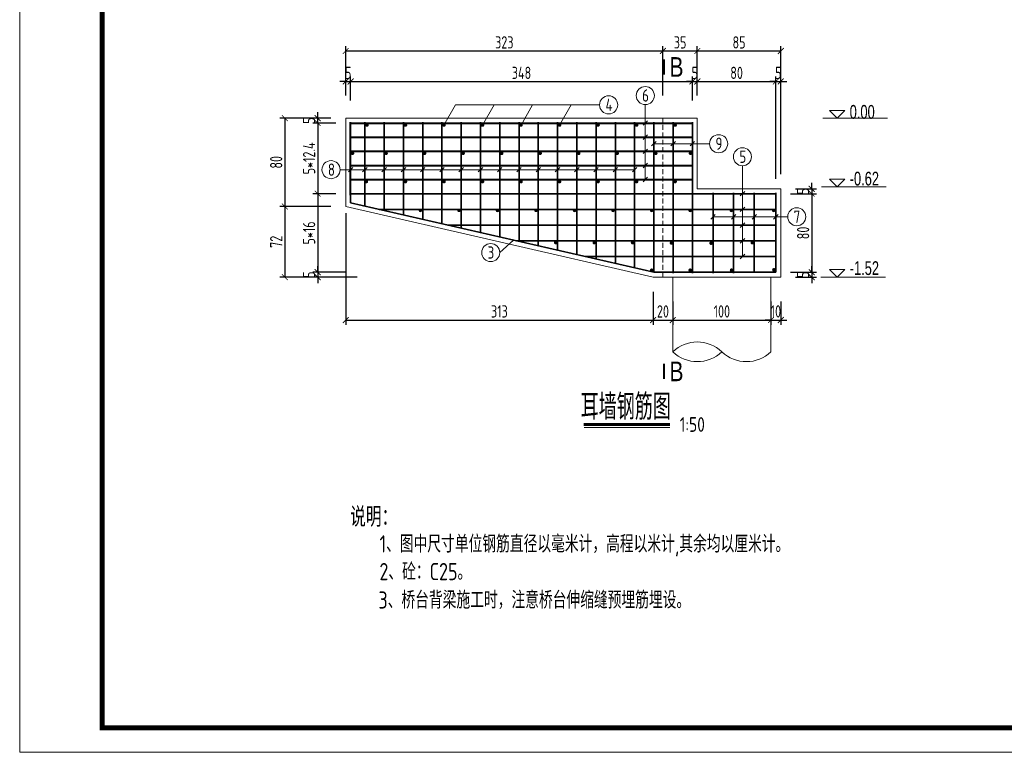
# Model space of a CAD drawing. Header units: inches. Extents: x 112594 to 193184, y 44995 to 116598.
# Tile 130 of 153: x 186820 to 188825, y 91336 to 92829. Entities that reach past the tile are written whole.
import ezdxf

# ---------------------------------------------------------------- set-up
doc = ezdxf.new("R2010")
doc.units = ezdxf.units.IN
doc.header["$MEASUREMENT"] = 0
doc.linetypes.add('DASHED2', pattern=[0.375, 0.25, -0.125])
doc.layers.get('0').update_dxf_attribs({"lineweight": 15})
for name, color, linetype, lineweight in [('0指引线', 4, 'Continuous', 18), ('0文字', 6, 'Continuous', 18), ('0标注', 6, 'Continuous', 18), ('0细实线', 1, 'Continuous', 15), ('0轮廓虚线', 2, 'DASHED2', 15), ('0钢筋', 3, 'Continuous', 35), ('BM1', 7, 'Continuous', 15), ('粗线', 1, 'Continuous', 40)]:
    doc.layers.add(name, color=color, linetype=linetype, lineweight=lineweight)
doc.styles.add('hz-e', font='hztxt_e.shx', dxfattribs={"width": 0.75, "bigfont": 'hztxt.shx'})
doc.styles.add('HZTXT', font='tssdeng.shx', dxfattribs={"width": 0.75, "bigfont": 'hztxt.shx'})
doc.dimstyles.new('3', dxfattribs={"dimtxt": 25, "dimasz": 12, "dimexe": 10, "dimexo": 30, "dimgap": 5, "dimtad": 1, "dimdec": 0, "dimzin": 0, "dimdsep": 46, "dimtxsty": 'HZTXT', "dimblk": 'ARCHTICK', "dimcen": 0, "dimclrt": 7, "dimazin": 2, "dimtfac": 1, "dimtdec": 0, "dimtix": 1, "dimtmove": 2, "dimatfit": 3, "dimfxl": 250, "dimtolj": 1, "dimtzin": 0, "dimarcsym": 0})

# ---------------------------------------------------------------- blocks, each defined once
blk = doc.blocks.new('_ArchTick')
at = {"color": 0, "linetype": 'ByBlock', "const_width": 0.15}
blk.add_lwpolyline([(-0.5, -0.5), (0.5, 0.5)], dxfattribs=at)
blk = doc.blocks.new('*D2084')
at = {"color": 0, "lineweight": -2}
for p, q in [((187483.7, 92703.5), (187471.7, 92703.5)), ((187483.7, 92674.8), (187483.7, 92713.5)), ((187483.7, 92703.5), (187493.7, 92703.5)), ((187493.7, 92664.8), (187493.7, 92713.5)), ((187493.7, 92703.5), (187505.7, 92703.5))]:
    blk.add_line(p, q, dxfattribs=at)
at = {"color": 0, "lineweight": -2, "xscale": 12, "yscale": 12, "zscale": 12}
blk.add_blockref('_ArchTick', (187483.7, 92703.5), dxfattribs=at)
at = {"color": 0, "lineweight": -2, "xscale": 12, "yscale": 12, "zscale": 12, "rotation": 180}
blk.add_blockref('_ArchTick', (187493.7, 92703.5), dxfattribs=at)
at = {"color": 7, "insert": (187488.7, 92721), "char_height": 25, "attachment_point": 5, "style": 'HZTXT'}
blk.add_mtext('\\A1;5', dxfattribs=at)
blk = doc.blocks.new('*D2085')
at = {"color": 0, "lineweight": -2}
for p, q in [((187493.7, 92664.8), (187493.7, 92713.5)), ((187493.7, 92703.5), (188189.7, 92703.5)), ((188189.7, 92664.8), (188189.7, 92713.5))]:
    blk.add_line(p, q, dxfattribs=at)
at = {"color": 0, "lineweight": -2, "xscale": 12, "yscale": 12, "zscale": 12, "rotation": 180}
blk.add_blockref('_ArchTick', (187493.7, 92703.5), dxfattribs=at)
at = {"color": 0, "lineweight": -2, "xscale": 12, "yscale": 12, "zscale": 12}
blk.add_blockref('_ArchTick', (188189.7, 92703.5), dxfattribs=at)
at = {"color": 7, "insert": (187841.7, 92721), "char_height": 25, "attachment_point": 5, "style": 'HZTXT'}
blk.add_mtext('\\A1;348', dxfattribs=at)
blk = doc.blocks.new('*D2086')
at = {"color": 0, "lineweight": -2}
for p, q in [((188189.7, 92703.5), (188177.7, 92703.5)), ((188189.7, 92664.8), (188189.7, 92713.5)), ((188189.7, 92703.5), (188199.7, 92703.5)), ((188199.7, 92674.8), (188199.7, 92713.5)), ((188199.7, 92703.5), (188211.7, 92703.5))]:
    blk.add_line(p, q, dxfattribs=at)
at = {"color": 0, "lineweight": -2, "xscale": 12, "yscale": 12, "zscale": 12}
blk.add_blockref('_ArchTick', (188189.7, 92703.5), dxfattribs=at)
at = {"color": 0, "lineweight": -2, "xscale": 12, "yscale": 12, "zscale": 12, "rotation": 180}
blk.add_blockref('_ArchTick', (188199.7, 92703.5), dxfattribs=at)
at = {"color": 7, "insert": (188194.7, 92721), "char_height": 25, "attachment_point": 5, "style": 'HZTXT'}
blk.add_mtext('\\A1;5', dxfattribs=at)
blk = doc.blocks.new('*D2087')
at = {"color": 0, "lineweight": -2}
for p, q in [((188199.7, 92674.8), (188199.7, 92713.5)), ((188199.7, 92703.5), (188359.7, 92703.5)), ((188359.7, 92504.8), (188359.7, 92713.5))]:
    blk.add_line(p, q, dxfattribs=at)
at = {"color": 0, "lineweight": -2, "xscale": 12, "yscale": 12, "zscale": 12, "rotation": 180}
blk.add_blockref('_ArchTick', (188199.7, 92703.5), dxfattribs=at)
at = {"color": 0, "lineweight": -2, "xscale": 12, "yscale": 12, "zscale": 12}
blk.add_blockref('_ArchTick', (188359.7, 92703.5), dxfattribs=at)
at = {"color": 7, "insert": (188279.7, 92721), "char_height": 25, "attachment_point": 5, "style": 'HZTXT'}
blk.add_mtext('\\A1;80', dxfattribs=at)
blk = doc.blocks.new('*D2088')
at = {"color": 0, "lineweight": -2}
for p, q in [((188359.7, 92703.5), (188347.7, 92703.5)), ((188359.7, 92504.8), (188359.7, 92713.5)), ((188359.7, 92703.5), (188369.7, 92703.5)), ((188369.7, 92514.8), (188369.7, 92713.5)), ((188369.7, 92703.5), (188381.7, 92703.5))]:
    blk.add_line(p, q, dxfattribs=at)
at = {"color": 0, "lineweight": -2, "xscale": 12, "yscale": 12, "zscale": 12}
blk.add_blockref('_ArchTick', (188359.7, 92703.5), dxfattribs=at)
at = {"color": 0, "lineweight": -2, "xscale": 12, "yscale": 12, "zscale": 12, "rotation": 180}
blk.add_blockref('_ArchTick', (188369.7, 92703.5), dxfattribs=at)
at = {"color": 7, "insert": (188364.7, 92721), "char_height": 25, "attachment_point": 5, "style": 'HZTXT'}
blk.add_mtext('\\A1;5', dxfattribs=at)
blk = doc.blocks.new('*D2089')
at = {"color": 0, "lineweight": -2}
for p, q in [((187483.7, 92434.8), (187483.7, 92207.4)), ((188109.7, 92274.8), (188109.7, 92207.4)), ((187483.7, 92217.4), (188109.7, 92217.4))]:
    blk.add_line(p, q, dxfattribs=at)
at = {"color": 0, "lineweight": -2, "xscale": 12, "yscale": 12, "zscale": 12, "rotation": 180}
blk.add_blockref('_ArchTick', (187483.7, 92217.4), dxfattribs=at)
at = {"color": 0, "lineweight": -2, "xscale": 12, "yscale": 12, "zscale": 12}
blk.add_blockref('_ArchTick', (188109.7, 92217.4), dxfattribs=at)
at = {"color": 7, "insert": (187796.7, 92234.9), "char_height": 25, "attachment_point": 5, "style": 'HZTXT'}
blk.add_mtext('\\A1;313', dxfattribs=at)
blk = doc.blocks.new('*D2090')
at = {"color": 0, "lineweight": -2}
for p, q in [((188109.7, 92274.8), (188109.7, 92207.4)), ((188149.7, 92254.8), (188149.7, 92207.4)), ((188109.7, 92217.4), (188149.7, 92217.4))]:
    blk.add_line(p, q, dxfattribs=at)
at = {"color": 0, "lineweight": -2, "xscale": 12, "yscale": 12, "zscale": 12, "rotation": 180}
blk.add_blockref('_ArchTick', (188109.7, 92217.4), dxfattribs=at)
at = {"color": 0, "lineweight": -2, "xscale": 12, "yscale": 12, "zscale": 12}
blk.add_blockref('_ArchTick', (188149.7, 92217.4), dxfattribs=at)
at = {"color": 7, "insert": (188129.7, 92234.9), "char_height": 25, "attachment_point": 5, "style": 'HZTXT'}
blk.add_mtext('\\A1;20', dxfattribs=at)
blk = doc.blocks.new('*D2091')
at = {"color": 0, "lineweight": -2}
for p, q in [((188149.7, 92254.8), (188149.7, 92207.4)), ((188349.7, 92254.8), (188349.7, 92207.4)), ((188149.7, 92217.4), (188349.7, 92217.4))]:
    blk.add_line(p, q, dxfattribs=at)
at = {"color": 0, "lineweight": -2, "xscale": 12, "yscale": 12, "zscale": 12, "rotation": 180}
blk.add_blockref('_ArchTick', (188149.7, 92217.4), dxfattribs=at)
at = {"color": 0, "lineweight": -2, "xscale": 12, "yscale": 12, "zscale": 12}
blk.add_blockref('_ArchTick', (188349.7, 92217.4), dxfattribs=at)
at = {"color": 7, "insert": (188249.7, 92234.9), "char_height": 25, "attachment_point": 5, "style": 'HZTXT'}
blk.add_mtext('\\A1;100', dxfattribs=at)
blk = doc.blocks.new('*D2092')
at = {"color": 0, "lineweight": -2}
for p, q in [((188349.7, 92254.8), (188349.7, 92207.4)), ((188369.7, 92254.8), (188369.7, 92207.4)), ((188349.7, 92217.4), (188337.7, 92217.4)), ((188349.7, 92217.4), (188369.7, 92217.4)), ((188369.7, 92217.4), (188381.7, 92217.4))]:
    blk.add_line(p, q, dxfattribs=at)
at = {"color": 0, "lineweight": -2, "xscale": 12, "yscale": 12, "zscale": 12}
blk.add_blockref('_ArchTick', (188349.7, 92217.4), dxfattribs=at)
at = {"color": 0, "lineweight": -2, "xscale": 12, "yscale": 12, "zscale": 12, "rotation": 180}
blk.add_blockref('_ArchTick', (188369.7, 92217.4), dxfattribs=at)
at = {"color": 7, "insert": (188359.7, 92234.9), "char_height": 25, "attachment_point": 5, "style": 'HZTXT'}
blk.add_mtext('\\A1;10', dxfattribs=at)
blk = doc.blocks.new('*D2093')
at = {"color": 0, "lineweight": -2}
for p, q in [((187426.6, 92628.8), (187426.6, 92640.8)), ((187453.7, 92628.8), (187416.6, 92628.8)), ((187463.7, 92618.8), (187416.6, 92618.8)), ((187426.6, 92618.8), (187426.6, 92628.8)), ((187426.6, 92618.8), (187426.6, 92606.8))]:
    blk.add_line(p, q, dxfattribs=at)
at = {"color": 0, "lineweight": -2, "xscale": 12, "yscale": 12, "zscale": 12}
for p, rotation in [((187426.6, 92628.8), 270), ((187426.6, 92618.8), 90)]:
    blk.add_blockref('_ArchTick', p, dxfattribs=dict(at, rotation=rotation))
at = {"color": 7, "insert": (187409.1, 92623.8), "char_height": 25, "attachment_point": 5, "rotation": 90, "style": 'HZTXT'}
blk.add_mtext('\\A1;5', dxfattribs=at)
blk = doc.blocks.new('*D2094')
at = {"color": 0, "lineweight": -2}
for p, q in [((187463.7, 92618.8), (187416.6, 92618.8)), ((187426.6, 92618.8), (187426.6, 92474.8)), ((187463.7, 92474.8), (187416.6, 92474.8))]:
    blk.add_line(p, q, dxfattribs=at)
at = {"color": 0, "lineweight": -2, "xscale": 12, "yscale": 12, "zscale": 12}
for p, rotation in [((187426.6, 92618.8), 90), ((187426.6, 92474.8), 270)]:
    blk.add_blockref('_ArchTick', p, dxfattribs=dict(at, rotation=rotation))
at = {"color": 7, "insert": (187409.1, 92546.8), "char_height": 25, "attachment_point": 5, "rotation": 90, "style": 'HZTXT'}
blk.add_mtext('\\A1;5*12.4', dxfattribs=at)
blk = doc.blocks.new('*D2095')
at = {"color": 0, "lineweight": -2}
for p, q in [((187463.7, 92474.8), (187416.6, 92474.8)), ((187426.6, 92474.8), (187426.6, 92314.8)), ((187483.2, 92314.8), (187416.6, 92314.8))]:
    blk.add_line(p, q, dxfattribs=at)
at = {"color": 0, "lineweight": -2, "xscale": 12, "yscale": 12, "zscale": 12}
for p, rotation in [((187426.6, 92474.8), 90), ((187426.6, 92314.8), 270)]:
    blk.add_blockref('_ArchTick', p, dxfattribs=dict(at, rotation=rotation))
at = {"color": 7, "insert": (187409.1, 92394.8), "char_height": 25, "attachment_point": 5, "rotation": 90, "style": 'HZTXT'}
blk.add_mtext('\\A1;5*16', dxfattribs=at)
blk = doc.blocks.new('*D2096')
at = {"color": 0, "lineweight": -2}
for p, q in [((187426.6, 92314.8), (187426.6, 92326.8)), ((187483.2, 92314.8), (187416.6, 92314.8)), ((187453.7, 92304.8), (187416.6, 92304.8)), ((187426.6, 92314.8), (187426.6, 92304.8)), ((187426.6, 92304.8), (187426.6, 92292.8))]:
    blk.add_line(p, q, dxfattribs=at)
at = {"color": 0, "lineweight": -2, "xscale": 12, "yscale": 12, "zscale": 12}
for p, rotation in [((187426.6, 92314.8), 270), ((187426.6, 92304.8), 90)]:
    blk.add_blockref('_ArchTick', p, dxfattribs=dict(at, rotation=rotation))
at = {"color": 7, "insert": (187409.1, 92309.8), "char_height": 25, "attachment_point": 5, "rotation": 90, "style": 'HZTXT'}
blk.add_mtext('\\A1;5', dxfattribs=at)
blk = doc.blocks.new('*D2097')
at = {"color": 0, "lineweight": -2}
for p, q in [((187453.7, 92628.8), (187349.6, 92628.8)), ((187359.6, 92628.8), (187359.6, 92448.8)), ((187453.7, 92448.8), (187349.6, 92448.8))]:
    blk.add_line(p, q, dxfattribs=at)
at = {"color": 0, "lineweight": -2, "xscale": 12, "yscale": 12, "zscale": 12}
for p, rotation in [((187359.6, 92628.8), 90), ((187359.6, 92448.8), 270)]:
    blk.add_blockref('_ArchTick', p, dxfattribs=dict(at, rotation=rotation))
at = {"color": 7, "insert": (187342.1, 92538.8), "char_height": 25, "attachment_point": 5, "rotation": 90, "style": 'HZTXT'}
blk.add_mtext('\\A1;80', dxfattribs=at)
blk = doc.blocks.new('*D2098')
at = {"color": 0, "lineweight": -2}
for p, q in [((187453.7, 92448.8), (187349.6, 92448.8)), ((187359.6, 92448.8), (187359.6, 92304.8)), ((187507.1, 92304.8), (187349.6, 92304.8))]:
    blk.add_line(p, q, dxfattribs=at)
at = {"color": 0, "lineweight": -2, "xscale": 12, "yscale": 12, "zscale": 12}
for p, rotation in [((187359.6, 92448.8), 90), ((187359.6, 92304.8), 270)]:
    blk.add_blockref('_ArchTick', p, dxfattribs=dict(at, rotation=rotation))
at = {"color": 7, "insert": (187342.1, 92376.8), "char_height": 25, "attachment_point": 5, "rotation": 90, "style": 'HZTXT'}
blk.add_mtext('\\A1;72', dxfattribs=at)
blk = doc.blocks.new('gg')
at = {"layer": '粗线', "const_width": 1.2}
blk.add_lwpolyline([(0.6, 0, -1), (-0.6, 0, -1)], format="xyb", close=True, dxfattribs=at)
blk = doc.blocks.new('*D2099')
at = {"color": 0, "lineweight": -2}
for p, q in [((188432.7, 92484.8), (188432.7, 92496.8)), ((188399.7, 92484.8), (188442.7, 92484.8)), ((188432.7, 92484.8), (188432.7, 92474.8)), ((188389.7, 92474.8), (188442.7, 92474.8)), ((188432.7, 92474.8), (188432.7, 92462.8))]:
    blk.add_line(p, q, dxfattribs=at)
at = {"color": 0, "lineweight": -2, "xscale": 12, "yscale": 12, "zscale": 12}
for p, rotation in [((188432.7, 92484.8), 270), ((188432.7, 92474.8), 90)]:
    blk.add_blockref('_ArchTick', p, dxfattribs=dict(at, rotation=rotation))
at = {"color": 7, "insert": (188415.2, 92479.8), "char_height": 25, "attachment_point": 5, "rotation": 90, "style": 'HZTXT'}
blk.add_mtext('\\A1;5', dxfattribs=at)
blk = doc.blocks.new('*D2100')
at = {"color": 0, "lineweight": -2}
for p, q in [((188389.7, 92474.8), (188442.7, 92474.8)), ((188432.7, 92474.8), (188432.7, 92314.8)), ((188389.7, 92314.8), (188442.7, 92314.8))]:
    blk.add_line(p, q, dxfattribs=at)
at = {"color": 0, "lineweight": -2, "xscale": 12, "yscale": 12, "zscale": 12}
for p, rotation in [((188432.7, 92474.8), 90), ((188432.7, 92314.8), 270)]:
    blk.add_blockref('_ArchTick', p, dxfattribs=dict(at, rotation=rotation))
at = {"color": 7, "insert": (188415.2, 92394.8), "char_height": 25, "attachment_point": 5, "rotation": 90, "style": 'HZTXT'}
blk.add_mtext('\\A1;80', dxfattribs=at)
blk = doc.blocks.new('*D2101')
at = {"color": 0, "lineweight": -2}
for p, q in [((188432.7, 92314.8), (188432.7, 92326.8)), ((188389.7, 92314.8), (188442.7, 92314.8)), ((188399.7, 92304.8), (188442.7, 92304.8)), ((188432.7, 92314.8), (188432.7, 92304.8)), ((188432.7, 92304.8), (188432.7, 92292.8))]:
    blk.add_line(p, q, dxfattribs=at)
at = {"color": 0, "lineweight": -2, "xscale": 12, "yscale": 12, "zscale": 12}
for p, rotation in [((188432.7, 92314.8), 270), ((188432.7, 92304.8), 90)]:
    blk.add_blockref('_ArchTick', p, dxfattribs=dict(at, rotation=rotation))
at = {"color": 7, "insert": (188415.2, 92309.8), "char_height": 25, "attachment_point": 5, "rotation": 90, "style": 'HZTXT'}
blk.add_mtext('\\A1;5', dxfattribs=at)
blk = doc.blocks.new('*D2102')
at = {"color": 0, "lineweight": -2}
for p, q in [((187483.7, 92674.8), (187483.7, 92775.6)), ((187483.7, 92765.6), (188129.7, 92765.6)), ((188129.7, 92674.8), (188129.7, 92775.6))]:
    blk.add_line(p, q, dxfattribs=at)
at = {"color": 0, "lineweight": -2, "xscale": 12, "yscale": 12, "zscale": 12, "rotation": 180}
blk.add_blockref('_ArchTick', (187483.7, 92765.6), dxfattribs=at)
at = {"color": 0, "lineweight": -2, "xscale": 12, "yscale": 12, "zscale": 12}
blk.add_blockref('_ArchTick', (188129.7, 92765.6), dxfattribs=at)
at = {"color": 7, "insert": (187806.7, 92783.1), "char_height": 25, "attachment_point": 5, "style": 'HZTXT'}
blk.add_mtext('\\A1;323', dxfattribs=at)
blk = doc.blocks.new('*D2103')
at = {"color": 0, "lineweight": -2}
for p, q in [((188129.7, 92674.8), (188129.7, 92775.6)), ((188129.7, 92765.6), (188199.7, 92765.6)), ((188199.7, 92674.8), (188199.7, 92775.6))]:
    blk.add_line(p, q, dxfattribs=at)
at = {"color": 0, "lineweight": -2, "xscale": 12, "yscale": 12, "zscale": 12, "rotation": 180}
blk.add_blockref('_ArchTick', (188129.7, 92765.6), dxfattribs=at)
at = {"color": 0, "lineweight": -2, "xscale": 12, "yscale": 12, "zscale": 12}
blk.add_blockref('_ArchTick', (188199.7, 92765.6), dxfattribs=at)
at = {"color": 7, "insert": (188164.7, 92783.1), "char_height": 25, "attachment_point": 5, "style": 'HZTXT'}
blk.add_mtext('\\A1;35', dxfattribs=at)
blk = doc.blocks.new('*D2104')
at = {"color": 0, "lineweight": -2}
for p, q in [((188199.7, 92674.8), (188199.7, 92775.6)), ((188199.7, 92765.6), (188369.7, 92765.6)), ((188369.7, 92514.8), (188369.7, 92775.6))]:
    blk.add_line(p, q, dxfattribs=at)
at = {"color": 0, "lineweight": -2, "xscale": 12, "yscale": 12, "zscale": 12, "rotation": 180}
blk.add_blockref('_ArchTick', (188199.7, 92765.6), dxfattribs=at)
at = {"color": 0, "lineweight": -2, "xscale": 12, "yscale": 12, "zscale": 12}
blk.add_blockref('_ArchTick', (188369.7, 92765.6), dxfattribs=at)
at = {"color": 7, "insert": (188284.7, 92783.1), "char_height": 25, "attachment_point": 5, "style": 'HZTXT'}
blk.add_mtext('\\A1;85', dxfattribs=at)
blk = doc.blocks.new('g')
at = {"ltscale": 2}
for p, q in [((-15.4, 0), (-30.8, 15.3)), ((-30.8, 15.3), (0, 15.3)), ((0, 15.3), (-15.4, 0))]:
    blk.add_line(p, q, dxfattribs=at)

msp = doc.modelspace()

# ---------------------------------------------------------------- linework, layer by layer
for p, q in [((186819.76981, 91336.44678), (186819.76981, 94336.74984)), ((188455.32466, 92628.79328), (188586.94465, 92628.79328)), ((188452.52552, 92488.79328), (188584.14551, 92488.79328)), ((188451.20031, 92304.79328), (188582.8203, 92304.79328)), ((188941.18397, 91336.44678), (186819.76981, 91336.44678))]:
    msp.add_line(p, q)
at = {"lineweight": 60}
msp.add_line((187968.67124, 92004.4074), (188143.74675, 92004.4074), dxfattribs=at)
at = {"const_width": 4}
for points in [[(188132.13723, 92748.64792), (188132.13723, 92717.46972)], [(188132.13723, 92128.2838), (188132.13723, 92097.1056)]]:
    msp.add_lwpolyline(points, dxfattribs=at)
msp.add_lwpolyline([(187969.12825, 91998.2187), (188143.74675, 91998.2187)])
at = {"layer": '0指引线'}
for centre in [(188093.77554, 92674.80392), (188019.14752, 92655.85423), (188243.11237, 92576.63937), (188291.65396, 92550.02125), (187453.7489, 92523.75828), (188402.30261, 92427.72408), (187779.01465, 92354.86852)]:
    msp.add_circle(centre, 18.42522, dxfattribs=at)
at = {"layer": '0标注'}
for p, q in [((187683.82372, 92614.65013), (187707.40038, 92655.85423)), ((188000.7223, 92655.85423), (187707.40038, 92655.85423)), ((187762.28526, 92614.65013), (187785.86192, 92655.85423)), ((187840.7468, 92614.65013), (187864.32346, 92655.85423)), ((187919.20834, 92614.65013), (187942.785, 92655.85423)), ((188093.77554, 92656.3787), (188093.77554, 92503.59328)), ((188089.19826, 92614.216), (188098.35282, 92623.37056)), ((188089.19826, 92585.416), (188098.35282, 92594.57056)), ((188106.65003, 92572.06209), (188115.80459, 92581.21665)), ((188224.68715, 92576.63937), (188111.22731, 92576.63937)), ((188145.8808, 92572.06209), (188155.03536, 92581.21665)), ((188185.11157, 92572.06209), (188194.26613, 92581.21665)), ((188089.19826, 92556.616), (188098.35282, 92565.77056)), ((188089.19826, 92527.816), (188098.35282, 92536.97056)), ((187472.17412, 92523.75828), (188071.99654, 92523.75828)), ((187489.11157, 92519.181), (187498.26613, 92528.33556)), ((187518.18849, 92519.181), (187527.34305, 92528.33556)), ((187557.41926, 92519.181), (187566.57382, 92528.33556)), ((187596.65003, 92519.181), (187605.80459, 92528.33556)), ((187635.8808, 92519.181), (187645.03536, 92528.33556)), ((187675.11157, 92519.181), (187684.26613, 92528.33556)), ((187714.34234, 92519.181), (187723.49689, 92528.33556)), ((187753.57311, 92519.181), (187762.72766, 92528.33556)), ((187792.80388, 92519.181), (187801.95843, 92528.33556)), ((187832.03464, 92519.181), (187841.1892, 92528.33556)), ((187871.26541, 92519.181), (187880.41997, 92528.33556)), ((187910.49618, 92519.181), (187919.65074, 92528.33556)), ((187949.72695, 92519.181), (187958.88151, 92528.33556)), ((187988.95772, 92519.181), (187998.11228, 92528.33556)), ((188028.18849, 92519.181), (188037.34305, 92528.33556)), ((188067.41926, 92519.181), (188076.57382, 92528.33556)), ((188067.41926, 92519.181), (188076.57382, 92528.33556)), ((188291.65396, 92531.59603), (188291.65396, 92346.79328)), ((188089.19826, 92499.016), (188098.35282, 92508.17056)), ((188287.07669, 92470.216), (188296.23124, 92479.37056)), ((188287.07669, 92438.216), (188296.23124, 92447.37056)), ((188227.11157, 92423.1468), (188236.26613, 92432.30136)), ((188383.99914, 92427.72408), (188231.68885, 92427.72408)), ((188269.11157, 92423.1468), (188278.26613, 92432.30136)), ((188311.11157, 92423.1468), (188320.26613, 92432.30136)), ((188355.11157, 92423.1468), (188364.26613, 92432.30136)), ((188287.07669, 92406.216), (188296.23124, 92415.37056)), ((187797.43987, 92354.86852), (187825.50762, 92380.15268)), ((188287.07669, 92374.216), (188296.23124, 92383.37056)), ((188287.07669, 92342.216), (188296.23124, 92351.37056))]:
    msp.add_line(p, q, dxfattribs=at)
at = {"layer": '0细实线'}
for p, q in [((187483.68885, 92628.79328), (188199.68885, 92628.79328)), ((187483.68885, 92448.79328), (187483.68885, 92628.79328)), ((188199.68885, 92628.79328), (188199.68885, 92484.79328)), ((188199.68885, 92484.79328), (188369.68885, 92484.79328)), ((188369.68885, 92304.79328), (188369.68885, 92484.79328)), ((188109.68885, 92304.79328), (187483.68885, 92448.79328)), ((188109.68885, 92304.79328), (188369.68885, 92304.79328)), ((188149.68885, 92152.605), (188149.68885, 92304.79328)), ((188349.68885, 92152.605), (188349.68885, 92304.79328))]:
    msp.add_line(p, q, dxfattribs=at)
for centre, start, end in [((188199.68885, 92100.105), 46.39718103, 133.60281897), ((188199.68885, 92205.105), 226.39718103, 313.60281897), ((188299.68885, 92205.105), 226.39718103, 313.60281897)]:
    msp.add_arc(centre, 72.5, start, end, dxfattribs=at)
at = {"layer": '0轮廓虚线', "ltscale": 40}
msp.add_line((188129.68885, 92304.79328), (188129.68885, 92628.79328), dxfattribs=at)
at = {"layer": '0钢筋', "lineweight": 40}
for p, q in [((187493.68885, 92471.50679), (187493.68885, 92620.79328)), ((187493.68885, 92618.79328), (188189.68885, 92618.79328)), ((187493.68885, 92589.99328), (188189.68885, 92589.99328)), ((187493.68885, 92561.19328), (188189.68885, 92561.19328)), ((187493.68885, 92532.39328), (188189.68885, 92532.39328)), ((187493.68885, 92503.59328), (188189.68885, 92503.59328))]:
    msp.add_line(p, q, dxfattribs=at)
at = {"layer": '0钢筋'}
for p, q in [((187493.68885, 92620.79328), (187493.68885, 92456.04247)), ((187522.76577, 92620.79328), (187522.76577, 92449.39233)), ((187561.99654, 92620.79328), (187561.99654, 92440.41992)), ((187601.22731, 92620.79328), (187601.22731, 92431.44751)), ((187640.45808, 92620.79328), (187640.45808, 92422.47509)), ((187679.68885, 92620.79328), (187679.68885, 92413.50268)), ((187718.91962, 92620.79328), (187718.91962, 92404.53027)), ((187758.15039, 92620.79328), (187758.15039, 92395.55786)), ((187797.38115, 92620.79328), (187797.38115, 92386.58545)), ((187836.61192, 92620.79328), (187836.61192, 92377.61304)), ((187875.84269, 92620.79328), (187875.84269, 92368.64062)), ((187915.07346, 92620.79328), (187915.07346, 92359.66821)), ((187954.30423, 92620.79328), (187954.30423, 92350.6958)), ((187993.535, 92620.79328), (187993.535, 92341.72339)), ((188032.76577, 92620.79328), (188032.76577, 92332.75098)), ((188071.99654, 92620.79328), (188071.99654, 92323.77856)), ((188111.22731, 92620.79328), (188111.22731, 92314.79328)), ((188150.45808, 92620.79328), (188150.45808, 92312.79328)), ((188189.68885, 92620.79328), (188189.68885, 92312.79328)), ((188231.68885, 92476.79328), (188231.68885, 92312.79328)), ((188273.68885, 92476.79328), (188273.68885, 92312.79328)), ((188315.68885, 92476.79328), (188315.68885, 92314.79328)), ((188359.68885, 92314.79328), (188359.68885, 92476.79328)), ((187493.68885, 92474.79328), (188359.68885, 92474.79328)), ((188111.28359, 92314.79328), (187493.68885, 92456.04247)), ((187551.6193, 92442.79328), (188359.68885, 92442.79328)), ((187691.53538, 92410.79328), (188359.68885, 92410.79328)), ((187831.45145, 92378.79328), (188359.68885, 92378.79328)), ((187971.36752, 92346.79328), (188359.68885, 92346.79328)), ((188111.28359, 92314.79328), (188359.68885, 92314.79328))]:
    msp.add_line(p, q, dxfattribs=at)
at = {"layer": 'BM1', "linetype": 'Continuous'}
msp.add_line((191062.59813, 91336.44678), (186819.76981, 91336.44678), dxfattribs=at)
at = {"layer": 'BM1', "color": 0, "linetype": 'Continuous', "const_width": 9.99898}
msp.add_lwpolyline([(186987.61391, 91386.44168), (186987.61391, 94256.44885), (191012.60324, 94256.44885), (191012.60324, 91386.44168)], close=True, dxfattribs=at)

# ---------------------------------------------------------------- block references
for p in [(188499.93153, 92628.79328), (188499.93153, 92488.79328), (188499.93153, 92304.79328)]:
    msp.add_blockref('g', p)
at = {"layer": '0钢筋', "yscale": 3, "zscale": 3}
for p, xscale in [((187526.90065, 92614.65013), 3), ((187605.36219, 92614.65013), 3), ((187683.82372, 92614.65013), 3), ((187762.28526, 92614.65013), 3), ((187840.7468, 92614.65013), 3), ((187919.20834, 92614.65013), 3), ((187997.66988, 92614.65013), 3), ((188076.13142, 92614.65013), 3), ((188154.59296, 92614.65013), 3), ((187497.59403, 92557.12844), 3), ((187565.90172, 92557.12844), 3), ((187644.36326, 92557.12844), 3), ((187722.8248, 92557.12844), 3), ((187801.28634, 92557.12844), 3), ((187879.74788, 92557.12844), 3), ((187958.20942, 92557.12844), 3), ((188036.67095, 92557.12844), 3), ((188115.13249, 92557.12844), 3), ((188185.78366, 92557.12844), -3), ((187525.66523, 92499.45013), 3), ((187605.36219, 92499.45013), 3), ((187683.82372, 92499.45013), 3), ((187762.28526, 92499.45013), 3), ((187840.7468, 92499.45013), 3), ((187919.20834, 92499.45013), 3), ((187997.66988, 92499.45013), 3), ((188076.13142, 92499.45013), 3), ((188154.59296, 92499.45013), 3), ((187635.87095, 92440.74428), 3), ((187714.33248, 92440.74428), 3), ((187792.79402, 92440.74428), 3), ((187871.25556, 92440.74428), 3), ((187949.7171, 92440.74428), 3), ((188028.17864, 92440.74428), 3), ((188106.64018, 92440.74428), 3), ((188185.10172, 92440.74428), 3), ((188269.10172, 92440.74428), 3), ((188355.10172, 92440.74428), 3), ((187911.39759, 92375.15733), 3), ((187989.85913, 92375.15733), 3), ((188067.85995, 92374.9572), 3), ((188147.03468, 92374.42631), 3), ((188227.71641, 92373.89648), 3), ((188311.80129, 92375.07359), 3), ((188106.76453, 92318.91244), 3), ((188185.22607, 92318.91244), 3), ((188269.48774, 92318.91244), 3), ((188355.69935, 92319.75712), 3)]:
    msp.add_blockref('gg', p, dxfattribs=dict(at, xscale=xscale))

# ---------------------------------------------------------------- texts
for s, height, style, width, p in [('B', 40, 'hz-e', 0.8, (188143.03498, 92713.07873)), ('0.00', 28, 'hz-e', 0.7, (188510.01327, 92627.5293)), ('-0.62', 28, 'hz-e', 0.7, (188510.01327, 92491.5293)), ('-1.52', 28, 'hz-e', 0.7, (188510.01327, 92309.14259)), ('B', 40, 'hz-e', 0.8, (188143.03498, 92092.71462)), ('耳墙钢筋图', 52.5, 'hz-e', 0.7, (187962.11239, 92014.06594)), ('1:50', 30, 'HZTXT', 0.8, (188163.89777, 91989.50161)), ('说明：', 40, 'HZTXT', 0.8, (187492.68473, 91796.15264)), ('1、图中尺寸单位钢筋直径以毫米计，高程以米计,其余均以厘米计。', 35, 'HZTXT', 0.8, (187552.59557, 91743.57647)), ('2、砼：C25。', 35, 'HZTXT', 0.8, (187552.34418, 91687.254)), ('3、桥台背梁施工时，注意桥台伸缩缝预埋筋埋设。', 35, 'HZTXT', 0.8, (187550.40134, 91629.32272))]:
    msp.add_text(s, height=height, dxfattribs=dict(style=style, width=width)).set_placement(p)
at = {"layer": '0文字', "style": 'HZTXT', "width": 0.8}
for s, p in [('6', (188087.4101, 92662.38299)), ('4', (188012.78208, 92643.4333)), ('9', (188236.74693, 92564.21843)), ('5', (188285.28853, 92537.60032)), ('8', (187447.38346, 92511.33735)), ('7', (188395.93717, 92415.30315)), ('3', (187772.64921, 92342.44759))]:
    msp.add_text(s, height=25, dxfattribs=at).set_placement(p)

# ---------------------------------------------------------------- dimensions: what is measured, and where the dimension line sits
for base, p1, p2, picture, middle in [((188129.68885, 92765.64513), (187483.68885, 92644.79328), (188129.68885, 92644.79328), '*D2102', (187806.68885, 92783.14513)), ((188199.68885, 92765.64513), (188129.68885, 92644.79328), (188199.68885, 92644.79328), '*D2103', (188164.68885, 92783.14513)), ((188369.68885, 92765.64513), (188199.68885, 92644.79328), (188369.68885, 92484.79328), '*D2104', (188284.68885, 92783.14513)), ((187493.68885, 92703.49814), (187483.68885, 92644.79328), (187493.68885, 92634.79328), '*D2084', (187488.68885, 92720.99814)), ((188189.68885, 92703.49814), (187493.68885, 92634.79328), (188189.68885, 92634.79328), '*D2085', (187841.68885, 92720.99814)), ((188199.68885, 92703.49814), (188189.68885, 92634.79328), (188199.68885, 92644.79328), '*D2086', (188194.68885, 92720.99814)), ((188359.68885, 92703.49814), (188199.68885, 92644.79328), (188359.68885, 92474.79328), '*D2087', (188279.68885, 92720.99814)), ((188369.68885, 92703.49814), (188359.68885, 92474.79328), (188369.68885, 92484.79328), '*D2088', (188364.68885, 92720.99814)), ((188109.68885, 92217.41545), (187483.68885, 92464.79328), (188109.68885, 92304.79328), '*D2089', (187796.68885, 92234.91545)), ((188149.68885, 92217.41545), (188109.68885, 92304.79328), (188149.68885, 92284.79328), '*D2090', (188129.68885, 92234.91545)), ((188349.68885, 92217.41545), (188149.68885, 92284.79328), (188349.68885, 92284.79328), '*D2091', (188249.68885, 92234.91545)), ((188369.68885, 92217.41545), (188349.68885, 92284.79328), (188369.68885, 92284.79328), '*D2092', (188359.68885, 92234.91545))]:
    dim = msp.add_linear_dim(base=base, p1=p1, p2=p2, dimstyle='3', override={"dimlfac": 0.5})
    dim.commit()
    dim.dimension.update_dxf_attribs({"geometry": picture, "text_midpoint": middle})
for base, p1, p2, picture, middle in [((187426.58321, 92628.79328), (187493.68885, 92618.79328), (187483.68885, 92628.79328), '*D2093', (187409.08321, 92623.79328)), ((188432.65244, 92474.79328), (188369.68885, 92484.79328), (188359.68885, 92474.79328), '*D2099', (188415.15244, 92479.79328)), ((188432.65244, 92314.79328), (188359.68885, 92474.79328), (188359.68885, 92314.79328), '*D2100', (188415.15244, 92394.79328)), ((187426.58321, 92304.79328), (187513.22934, 92314.79328), (187483.68885, 92304.79328), '*D2096', (187409.08321, 92309.79328)), ((188432.65244, 92304.79328), (188359.68885, 92314.79328), (188369.68885, 92304.79328), '*D2101', (188415.15244, 92309.79328))]:
    dim = msp.add_linear_dim(base=base, p1=p1, p2=p2, angle=90, dimstyle='3', override={"dimlfac": 0.5})
    dim.commit()
    dim.dimension.update_dxf_attribs({"geometry": picture, "text_midpoint": middle})
for base, p1, p2, text, picture, middle in [((187359.58297, 92448.79328), (187483.68885, 92628.79328), (187483.68885, 92448.79328), '80', '*D2097', (187342.08297, 92538.79328)), ((187426.58321, 92474.79328), (187493.68885, 92618.79328), (187493.68885, 92474.79328), '5*12.4', '*D2094', (187409.08321, 92546.79328)), ((187426.58321, 92314.79328), (187493.68885, 92474.79328), (187513.22934, 92314.79328), '5*16', '*D2095', (187409.08321, 92394.79328)), ((187359.58297, 92304.79328), (187483.68885, 92448.79328), (187537.07001, 92304.79328), '72', '*D2098', (187342.08297, 92376.79328))]:
    dim = msp.add_linear_dim(base=base, p1=p1, p2=p2, angle=90, text=text, dimstyle='3', override={"dimlfac": 0.5})
    dim.commit()
    dim.dimension.update_dxf_attribs({"geometry": picture, "text_midpoint": middle})

doc.saveas('drawing.dxf')
